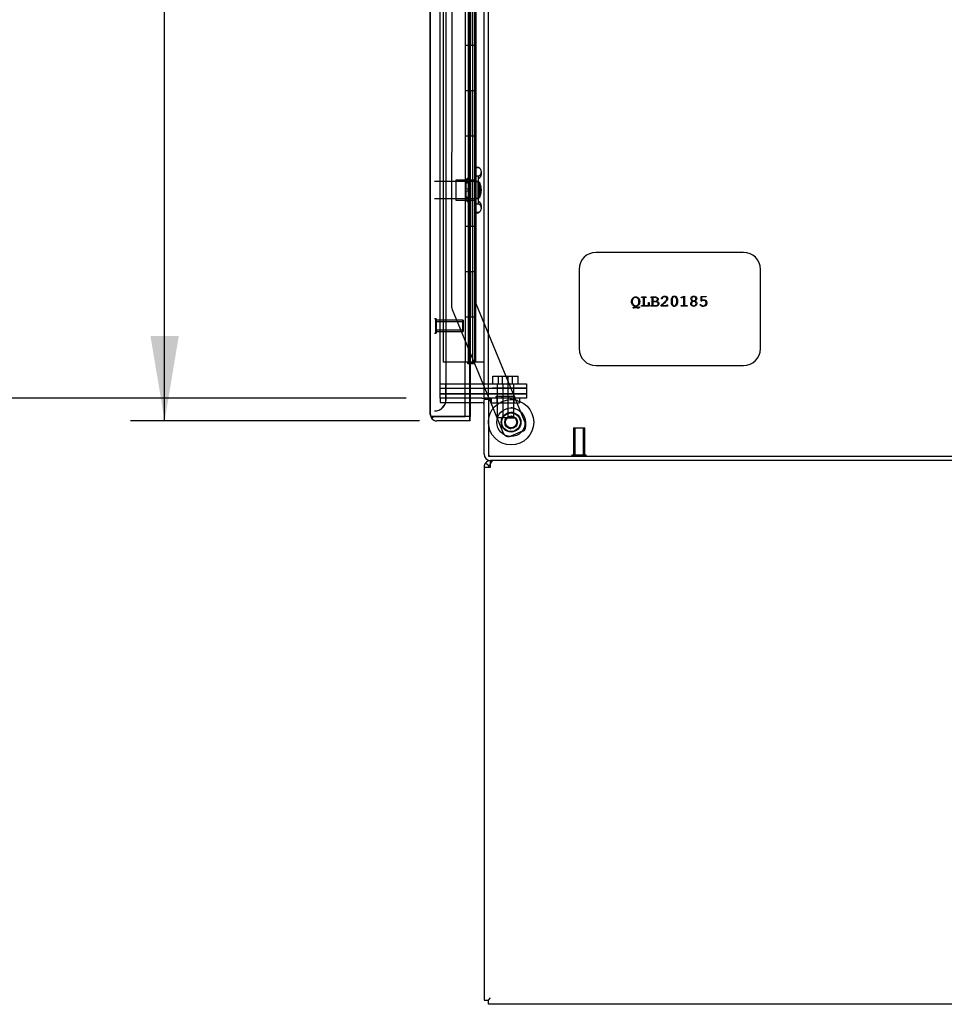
# Model space of a CAD drawing. Header units: inches. Extents: x 1 to 359, y -2 to 239.
# Tile 15 of 24: x 154 to 175, y 83 to 105. Entities that reach past the tile are written whole.
import ezdxf
from ezdxf.enums import TextEntityAlignment as Align
from ezdxf.lldxf.tags import DXFTag

# ---------------------------------------------------------------- set-up
doc = ezdxf.new("R2010")
doc.units = ezdxf.units.IN
doc.header["$MEASUREMENT"] = 0
for name, color, linetype in [('COM54746-56', 7, 'Continuous'), ('COM54926-2', 7, 'Continuous'), ('COM70098', 7, 'Continuous'), ('COM70220', 7, 'Continuous'), ('COM70839-2', 7, 'Continuous'), ('COM71188-3', 7, 'Continuous'), ('COM71190-5', 7, 'Continuous'), ('COM71195-1', 7, 'Continuous'), ('COM71196-1', 7, 'Continuous'), ('Default', 7, 'Continuous'), ('GSK86006', 7, 'Continuous'), ('NTS18147', 7, 'Continuous'), ('NTS86070', 7, 'Continuous'), ('QLB20185', 7, 'Continuous'), ('ROL87452', 7, 'Continuous'), ('RVT17786', 7, 'Continuous'), ('SCC180005', 7, 'Continuous'), ('STD26122', 7, 'Continuous'), ('STD26258', 7, 'Continuous'), ('WAF25376', 7, 'Continuous'), ('WAM30038', 7, 'Continuous')]:
    doc.layers.add(name, color=color, linetype=linetype)
doc.styles.add('SEACAD_Times_New_Roman', font='times.ttf')
tags = doc.linetypes.add('HIDDEN2', pattern=[0.1875, 0.125, -0.0625]).pattern_tags.tags
tags[6:7] = [DXFTag(74, 4), DXFTag(75, 0), DXFTag(340, '0'), DXFTag(46, 0.0), DXFTag(50, 0.0), DXFTag(44, 0.0), DXFTag(45, 0.0)]
tags[4:5] = [DXFTag(74, 4), DXFTag(75, 0), DXFTag(340, '0'), DXFTag(46, 0.0), DXFTag(50, 0.0), DXFTag(44, 0.0), DXFTag(45, 0.0)]
doc.dimstyles.new('HAMMOND_(STH_-_300x200)', dxfattribs={"dimtxt": 1.5, "dimasz": 1.875, "dimexe": 0.75, "dimexo": 0.75, "dimgap": 0.375, "dimtad": 0, "dimtih": 1, "dimtoh": 1, "dimzin": 0, "dimdsep": 46, "dimtxsty": 'SEACAD_Times_New_Roman', "dimblk1": '_SE_FILLED', "dimblk2": '_SE_FILLED', "dimsah": 1, "dimcen": 0.75, "dimadec": 0, "dimazin": 0, "dimtfac": 0.8, "dimtofl": 0, "dimtmove": 0, "dimatfit": 3, "dimfxl": 1, "dimtolj": 1, "dimtzin": 0, "dimarcsym": 0})

# ---------------------------------------------------------------- blocks, each defined once
blk = doc.blocks.new('SE2')
at = {"layer": 'COM54746-56', "color": 7, "linetype": 'HIDDEN2'}
for p, q in [((163.531, 153.209), (163.531, 97.209)), ((164.086, 153.209), (164.086, 97.209)), ((164.186, 97.209), (164.186, 153.209)), ((164.136, 104.209), (164.136, 105.209)), ((164.177, 104.209), (164.177, 105.209)), ((164.253, 104.209), (164.253, 105.209)), ((164.125, 103.209), (164.125, 104.209)), ((164.222, 104.209), (164.253, 104.209)), ((164.248, 104.209), (164.248, 103.209)), ((164.253, 103.209), (164.253, 104.209)), ((164.136, 102.209), (164.136, 103.209)), ((164.177, 102.209), (164.177, 103.209)), ((164.222, 103.209), (164.253, 103.209)), ((164.253, 102.209), (164.253, 103.209)), ((164.125, 101.209), (164.125, 102.209)), ((164.222, 102.209), (164.253, 102.209)), ((164.248, 102.209), (164.248, 101.209)), ((164.253, 101.209), (164.253, 102.209)), ((164.136, 100.209), (164.136, 101.209)), ((164.177, 100.209), (164.177, 101.209)), ((164.222, 101.209), (164.253, 101.209)), ((164.253, 100.209), (164.253, 101.209)), ((164.125, 99.209), (164.125, 100.209)), ((164.222, 100.209), (164.253, 100.209)), ((164.248, 100.209), (164.248, 99.209)), ((164.253, 99.209), (164.253, 100.209)), ((164.136, 98.209), (164.136, 99.209)), ((164.177, 98.209), (164.177, 99.209)), ((164.222, 99.209), (164.253, 99.209)), ((164.253, 98.209), (164.253, 99.209)), ((164.125, 97.209), (164.125, 98.209)), ((164.222, 98.209), (164.253, 98.209)), ((164.248, 98.209), (164.248, 97.209)), ((164.253, 97.209), (164.253, 98.209)), ((164.019, 97.209), (163.531, 97.209))]:
    blk.add_line(p, q, dxfattribs=at)
at = {"layer": 'COM54746-56', "color": 7, "linetype": 'Continuous'}
for p, q in [((164.019, 105.209), (164.019, 104.209)), ((164.222, 105.209), (164.222, 104.209)), ((164.019, 104.209), (164.222, 104.209)), ((164.019, 104.209), (164.222, 104.209)), ((164.019, 104.209), (164.019, 103.209)), ((164.222, 104.209), (164.222, 103.209)), ((164.019, 103.209), (164.019, 102.209)), ((164.019, 103.209), (164.222, 103.209)), ((164.019, 103.209), (164.222, 103.209)), ((164.222, 103.209), (164.222, 102.209)), ((164.019, 102.209), (164.222, 102.209)), ((164.019, 102.209), (164.222, 102.209)), ((164.019, 102.209), (164.019, 101.209)), ((164.222, 102.209), (164.222, 101.209)), ((164.019, 101.209), (164.019, 100.209)), ((164.019, 101.209), (164.222, 101.209)), ((164.019, 101.209), (164.222, 101.209)), ((164.222, 101.209), (164.222, 100.209)), ((164.019, 100.209), (164.222, 100.209)), ((164.019, 100.209), (164.222, 100.209)), ((164.019, 100.209), (164.019, 99.209)), ((164.222, 100.209), (164.222, 99.209)), ((164.019, 99.209), (164.019, 98.209)), ((164.019, 99.209), (164.222, 99.209)), ((164.019, 99.209), (164.222, 99.209)), ((164.222, 99.209), (164.222, 98.209)), ((164.019, 98.209), (164.222, 98.209)), ((164.019, 98.209), (164.222, 98.209)), ((164.019, 98.209), (164.019, 97.209)), ((164.222, 98.209), (164.222, 97.209)), ((164.222, 97.209), (164.019, 97.209)), ((164.073, 97.174), (164.073, 97.2)), ((164.073, 97.2), (164.123, 97.2)), ((164.123, 97.174), (164.073, 97.174)), ((164.086, 97.209), (164.086, 97.2)), ((164.148, 97.2), (164.123, 97.2)), ((164.148, 97.174), (164.123, 97.174)), ((164.148, 97.2), (164.198, 97.2)), ((164.198, 97.174), (164.148, 97.174)), ((164.186, 97.2), (164.186, 97.209)), ((164.198, 97.2), (164.198, 97.174)), ((164.434, 97.209), (164.222, 97.209))]:
    blk.add_line(p, q, dxfattribs=at)
at = {"layer": 'COM54926-2', "color": 7, "linetype": 'Continuous'}
for p, q in [((164.539, 94.926), (164.463, 94.984)), ((164.577, 94.984), (164.577, 95.04)), ((164.577, 94.897), (164.577, 94.984)), ((164.434, 94.897), (164.434, 83.135)), ((164.434, 94.897), (164.577, 94.897)), ((164.434, 83.135), (164.529, 83.135)), ((164.529, 83.135), (164.577, 83.183)), ((164.529, 83.135), (164.577, 83.183)), ((164.529, 83.04), (164.529, 83.135)), ((183.027, 83.04), (164.529, 83.04))]:
    blk.add_line(p, q, dxfattribs=at)
for radius, start, end in [(0.143, 142.4162, 180), (0.143, 90, 142.4161), (0.048, 142.4162, 180), (0.048, 90, 142.4162), (0.048, 90, 142.4162)]:
    blk.add_arc((164.577, 94.897), radius, start, end, dxfattribs=at)
blk.add_open_spline([(164.634, 95.04), (164.625, 95.04), (164.615, 95.035), (164.596, 95.016), (164.586, 95.002), (164.577, 94.984)], degree=3, knots=[0, 0, 0, 0, 0.5, 0.5, 1, 1, 1, 1], dxfattribs=at)
at = {"layer": 'COM70098', "color": 7, "linetype": 'HIDDEN2'}
for p, q in [((163.467, 96.73), (164.616, 96.73)), ((164.616, 96.73), (165.366, 96.73)), ((165.366, 96.73), (165.366, 96.635)), ((163.467, 96.635), (164.616, 96.635)), ((164.616, 96.51), (163.467, 96.51)), ((165.366, 96.635), (164.616, 96.635)), ((164.616, 96.51), (165.366, 96.51)), ((165.366, 96.51), (165.366, 96.415)), ((164.616, 96.415), (164.577, 96.415)), ((165.366, 96.415), (164.616, 96.415))]:
    blk.add_line(p, q, dxfattribs=at)
at = {"layer": 'COM70220', "color": 7, "linetype": 'HIDDEN2'}
for p, q in [((163.594, 96.635), (163.594, 153.782)), ((163.592, 96.635), (163.592, 96.73)), ((163.592, 96.385), (163.592, 96.635)), ((163.594, 96.385), (163.594, 96.635))]:
    blk.add_line(p, q, dxfattribs=at)
for centre in [(163.342, 96.385), (163.344, 96.385)]:
    blk.add_arc(centre, 0.25, 270, 0, dxfattribs=at)
at = {"layer": 'COM70839-2', "color": 7, "linetype": 'HIDDEN2'}
for p, q in [((164.262, 124.352), (164.249, 98.506)), ((164.264, 124.352), (164.249, 98.506)), ((163.73, 122.977), (163.718, 98.425)), ((163.732, 122.977), (163.718, 98.425)), ((164.249, 98.506), (165.348, 95.849)), ((164.249, 98.506), (165.348, 95.849)), ((163.727, 98.377), (164.539, 96.415)), ((163.727, 98.377), (164.539, 96.415)), ((164.552, 96.385), (164.857, 95.646)), ((164.552, 96.385), (164.857, 95.646)), ((165.28, 95.686), (165.021, 95.578)), ((165.28, 95.686), (165.021, 95.578))]:
    blk.add_line(p, q, dxfattribs=at)
at = {"layer": 'COM70839-2', "color": 7, "linetype": 'Continuous'}
blk.add_line((164.539, 96.415), (164.552, 96.385), dxfattribs=at)
blk.add_line((164.539, 96.415), (164.552, 96.385), dxfattribs=at)
at = {"layer": 'COM70839-2', "color": 7, "linetype": 'HIDDEN2'}
blk.add_circle((165.029, 95.886), 0.129, dxfattribs=at)
for centre, radius, start, end in [((163.843, 98.425), 0.125, 179.9705, 202.4825), ((163.843, 98.425), 0.125, 179.9664, 202.4784), ((165.029, 95.886), 0.129, 171.1864, 188.4848), ((165.233, 95.801), 0.125, 292.4784, 22.4784), ((165.233, 95.801), 0.125, 1.3349, 22.4825), ((164.973, 95.694), 0.125, 202.4825, 292.4825), ((164.973, 95.694), 0.125, 202.4784, 292.4784), ((165.029, 95.886), 0.129, 266.5004, 278.7574), ((165.233, 95.801), 0.125, 292.4825, 338.3937)]:
    blk.add_arc(centre, radius, start, end, dxfattribs=at)
at = {"layer": 'COM71188-3', "color": 7, "linetype": 'HIDDEN2'}
for p, q in [((163.467, 96.415), (163.467, 153.79)), ((164.529, 96.415), (164.529, 153.79)), ((164.019, 96.415), (163.467, 96.415))]:
    blk.add_line(p, q, dxfattribs=at)
at = {"layer": 'COM71188-3', "color": 7, "linetype": 'Continuous'}
for p, q in [((164.434, 96.415), (164.434, 153.79)), ((164.386, 96.415), (164.019, 96.415)), ((164.386, 96.415), (164.434, 96.415)), ((164.577, 96.415), (164.434, 96.415)), ((164.529, 96.385), (164.529, 95.135)), ((164.577, 96.385), (164.529, 96.385)), ((164.577, 96.385), (164.577, 96.415)), ((164.529, 95.135), (182.979, 95.135))]:
    blk.add_line(p, q, dxfattribs=at)
at = {"layer": 'COM71190-5', "color": 7, "linetype": 'HIDDEN2'}
for p, q in [((163.467, 96.415), (163.467, 96.32)), ((163.467, 96.32), (164.019, 96.32))]:
    blk.add_line(p, q, dxfattribs=at)
at = {"layer": 'COM71190-5', "color": 7, "linetype": 'Continuous'}
for p, q in [((164.019, 96.32), (164.386, 96.32)), ((164.434, 95.183), (164.434, 96.385)), ((164.529, 96.385), (164.434, 96.385)), ((183.027, 95.04), (164.577, 95.04))]:
    blk.add_line(p, q, dxfattribs=at)
for centre, radius, start, end in [((164.386, 96.272), 0.143, 52.2051, 90), ((164.386, 96.272), 0.048, 0, 90), ((164.577, 95.183), 0.143, 180, 270)]:
    blk.add_arc(centre, radius, start, end, dxfattribs=at)
at = {"layer": 'COM71190-5', "color": 7, "linetype": 'HIDDEN2'}
blk.add_arc((164.577, 95.183), 0.048, 180, 270, dxfattribs=at)
at = {"layer": 'COM71195-1', "color": 7, "linetype": 'HIDDEN2'}
for p, q in [((164.122, 96.01), (164.122, 154.407)), ((163.278, 96.01), (163.276, 96.01)), ((163.327, 96.01), (163.276, 95.971)), ((163.327, 96.01), (163.329, 96.01)), ((163.39, 96.01), (163.39, 96.01)), ((163.392, 96.01), (163.39, 96.01)), ((163.392, 95.915), (163.39, 95.915)), ((164.122, 95.915), (164.122, 96.01))]:
    blk.add_line(p, q, dxfattribs=at)
at = {"layer": 'COM71195-1', "color": 7, "linetype": 'Continuous'}
for q in [(163.247, 123.283), (163.247, 96.058), (163.247, 96.058)]:
    blk.add_line((163.247, 96.058), q, dxfattribs=at)
for start, end in [(180, 180.0762), (217.5036, 270)]:
    blk.add_arc((163.39, 96.058), 0.143, start, end, dxfattribs=at)
at = {"layer": 'COM71196-1', "color": 7, "linetype": 'Continuous'}
for p, q in [((163.249, 96.058), (163.249, 154.359)), ((164.019, 96.01), (164.019, 97.209)), ((164.124, 96.32), (164.124, 96.01)), ((163.249, 96.058), (163.249, 96.058)), ((163.249, 96.058), (163.249, 96.058)), ((163.329, 96.01), (163.278, 95.971)), ((163.392, 96.01), (163.278, 96.01)), ((163.329, 96.01), (163.392, 96.01)), ((163.392, 96.01), (163.392, 96.01)), ((164.124, 96.01), (163.392, 96.01)), ((163.392, 96.01), (164.019, 96.01)), ((164.124, 95.915), (163.392, 95.915)), ((164.124, 96.01), (164.019, 96.01)), ((164.124, 95.915), (164.124, 96.01))]:
    blk.add_line(p, q, dxfattribs=at)
at = {"layer": 'COM71196-1', "color": 7, "linetype": 'HIDDEN2'}
blk.add_line((164.124, 153.885), (164.124, 96.32), dxfattribs=at)
at = {"layer": 'COM71196-1', "color": 7, "linetype": 'Continuous'}
for start, end in [(180, 180.0762), (180.1561, 217.5036), (217.5036, 270)]:
    blk.add_arc((163.392, 96.058), 0.143, start, end, dxfattribs=at)
blk.add_open_spline([(163.278, 96.01), (163.269, 96.018), (163.261, 96.026), (163.254, 96.038), (163.252, 96.042), (163.249, 96.05), (163.249, 96.054), (163.249, 96.058)], degree=3, knots=[0, 0, 0, 0, 0.5, 0.5, 0.75, 0.75, 1, 1, 1, 1], dxfattribs=at)
at = {"layer": 'GSK86006', "color": 7, "linetype": 'HIDDEN2'}
for p, q in [((163.467, 96.635), (164.616, 96.635)), ((163.467, 96.51), (164.616, 96.51)), ((164.616, 96.635), (165.366, 96.635)), ((165.366, 96.51), (164.616, 96.51)), ((165.366, 96.635), (165.366, 96.51))]:
    blk.add_line(p, q, dxfattribs=at)
at = {"layer": 'NTS18147', "color": 7, "linetype": 'HIDDEN2'}
for p, q in [((164.25, 101.506), (164.25, 101.51)), ((164.25, 101.51), (164.25, 101.51)), ((164.25, 101.506), (164.25, 101.51)), ((164.313, 101.51), (164.25, 101.51)), ((164.25, 101.506), (164.25, 101.317)), ((164.25, 101.506), (164.25, 101.506)), ((164.25, 101.506), (164.25, 101.317)), ((164.25, 101.506), (164.313, 101.506)), ((164.313, 101.506), (164.313, 101.51)), ((164.313, 101.506), (164.313, 101.51)), ((164.25, 101.317), (164.25, 101.199)), ((164.25, 101.317), (164.25, 101.317)), ((164.25, 101.317), (164.25, 101.199)), ((164.313, 101.317), (164.25, 101.317)), ((164.313, 101.199), (164.313, 101.317)), ((164.313, 101.199), (164.313, 101.317)), ((164.375, 101.357), (164.375, 101.411)), ((164.375, 101.357), (164.375, 101.411)), ((163.812, 101.23), (163.812, 100.79)), ((163.813, 101.23), (163.812, 101.23)), ((163.813, 101.23), (163.813, 100.79)), ((164.25, 101.23), (163.813, 101.23)), ((164.25, 101.199), (164.25, 100.821)), ((164.25, 101.199), (164.25, 101.199)), ((164.25, 101.199), (164.25, 100.821)), ((164.25, 101.199), (164.313, 101.199)), ((163.812, 100.79), (163.813, 100.79)), ((163.813, 100.79), (164.25, 100.79)), ((164.25, 100.821), (164.25, 100.704)), ((164.25, 100.821), (164.25, 100.821)), ((164.25, 100.821), (164.25, 100.704)), ((164.313, 100.821), (164.25, 100.821)), ((164.25, 100.704), (164.25, 100.515)), ((164.25, 100.704), (164.25, 100.704)), ((164.25, 100.704), (164.25, 100.515)), ((164.25, 100.704), (164.313, 100.704)), ((164.313, 100.704), (164.313, 100.821)), ((164.313, 100.704), (164.313, 100.821)), ((164.375, 100.609), (164.375, 100.664)), ((164.375, 100.609), (164.375, 100.664)), ((164.25, 100.515), (164.25, 100.51)), ((164.25, 100.515), (164.25, 100.515)), ((164.25, 100.515), (164.25, 100.51)), ((164.313, 100.515), (164.25, 100.515)), ((164.25, 100.51), (164.25, 100.51)), ((164.25, 100.51), (164.313, 100.51)), ((164.313, 100.515), (164.313, 100.51)), ((164.313, 100.515), (164.313, 100.51))]:
    blk.add_line(p, q, dxfattribs=at)
blk.add_arc((164.057, 101.01), 0.318, 323.6338, 36.3662, dxfattribs=at)
blk.add_arc((164.057, 101.01), 0.318, 323.6338, 36.3662, dxfattribs=at)
for centre, start_param, end_param in [((164.057, 101.411), 2.506883, 3.776302), ((164.057, 101.411), 2.506883, 3.776302), ((164.057, 101.357), 2.506883, 3.141593), ((164.057, 101.357), 2.506883, 3.141593), ((164.057, 100.664), 3.141593, 3.776302), ((164.057, 100.664), 3.141593, 3.776302), ((164.057, 100.609), 2.506883, 3.776302), ((164.057, 100.609), 2.506883, 3.776302)]:
    blk.add_ellipse(centre, major_axis=(-0.318, 0), ratio=0.5, start_param=start_param, end_param=end_param, dxfattribs=at)
at = {"layer": 'NTS86070', "color": 7, "linetype": 'HIDDEN2'}
for p, q in [((164.592, 96.415), (164.592, 96.315)), ((164.592, 96.315), (165.092, 96.315)), ((164.695, 96.445), (164.695, 96.415)), ((164.978, 96.455), (164.705, 96.455)), ((164.717, 96.415), (164.717, 96.315)), ((164.82, 96.445), (164.82, 96.415)), ((165.103, 96.455), (164.978, 96.455)), ((164.988, 96.415), (164.988, 96.445)), ((165.09, 96.315), (165.217, 96.315)), ((165.092, 96.415), (165.092, 96.315)), ((165.113, 96.415), (165.113, 96.445)), ((165.217, 96.415), (165.217, 96.315))]:
    blk.add_line(p, q, dxfattribs=at)
for centre, start, end in [((164.705, 96.445), 90, 180), ((164.83, 96.445), 90, 180), ((164.978, 96.445), 0, 90), ((165.103, 96.445), 0, 90)]:
    blk.add_arc(centre, 0.01, start, end, dxfattribs=at)
at = {"layer": 'QLB20185', "color": 7, "linetype": 'HIDDEN2'}
for p, q in [((170.154, 99.635), (166.904, 99.635)), ((166.529, 99.26), (166.529, 97.51)), ((170.529, 97.51), (170.529, 99.26)), ((168.786, 98.646), (168.853, 98.667)), ((168.853, 98.667), (168.853, 98.461)), ((169.219, 98.567), (169.219, 98.664)), ((169.219, 98.664), (169.321, 98.664)), ((167.726, 98.419), (167.758, 98.442)), ((167.778, 98.44), (167.759, 98.426)), ((167.915, 98.65), (168, 98.65)), ((167.95, 98.635), (167.915, 98.635)), ((167.915, 98.461), (167.95, 98.461)), ((168.077, 98.446), (167.915, 98.446)), ((167.95, 98.461), (167.95, 98.635)), ((168, 98.635), (167.965, 98.635)), ((167.965, 98.635), (167.965, 98.461)), ((167.965, 98.461), (168.062, 98.461)), ((168.062, 98.461), (168.062, 98.519)), ((168.077, 98.519), (168.077, 98.446)), ((168.122, 98.65), (168.214, 98.65)), ((168.142, 98.635), (168.122, 98.635)), ((168.122, 98.461), (168.142, 98.461)), ((168.231, 98.446), (168.122, 98.446)), ((168.142, 98.461), (168.142, 98.635)), ((168.214, 98.635), (168.156, 98.635)), ((168.156, 98.635), (168.156, 98.559)), ((168.156, 98.559), (168.208, 98.559)), ((168.209, 98.544), (168.156, 98.544)), ((168.156, 98.544), (168.156, 98.461)), ((168.156, 98.461), (168.23, 98.461)), ((168.341, 98.446), (168.341, 98.468)), ((168.482, 98.446), (168.341, 98.446)), ((168.355, 98.462), (168.355, 98.461)), ((168.355, 98.461), (168.467, 98.461)), ((168.467, 98.461), (168.467, 98.466)), ((168.482, 98.466), (168.482, 98.446)), ((168.565, 98.537), (168.565, 98.573)), ((168.579, 98.571), (168.579, 98.539)), ((168.684, 98.539), (168.684, 98.571)), ((168.699, 98.573), (168.699, 98.537)), ((168.788, 98.461), (168.838, 98.461)), ((168.903, 98.446), (168.788, 98.446)), ((168.838, 98.647), (168.791, 98.632)), ((168.838, 98.461), (168.838, 98.647)), ((168.853, 98.461), (168.903, 98.461)), ((169.321, 98.65), (169.233, 98.65)), ((169.233, 98.65), (169.233, 98.578)), ((166.904, 97.135), (170.154, 97.135))]:
    blk.add_line(p, q, dxfattribs=at)
for centre, start, end in [((166.904, 99.26), 90, 180), ((170.154, 99.26), 0, 90), ((166.904, 97.51), 180, 270), ((170.154, 97.51), 270, 0)]:
    blk.add_arc(centre, 0.375, start, end, dxfattribs=at)
for points, knots in [([(167.714, 98.624), (167.732, 98.644), (167.753, 98.654), (167.8, 98.654), (167.821, 98.644), (167.839, 98.624)], [0, 0, 0, 0, 0.5, 0.5, 1, 1, 1, 1]), ([(168.36, 98.611), (168.358, 98.61), (168.357, 98.61), (168.353, 98.61), (168.351, 98.61), (168.349, 98.613), (168.348, 98.615), (168.348, 98.622), (168.351, 98.629), (168.363, 98.649), (168.372, 98.656), (168.382, 98.661)], [0, 0, 0, 0, 0.097633, 0.097633, 0.203077, 0.203077, 0.314379, 0.314379, 0.65719, 0.65719, 1, 1, 1, 1]), ([(168.382, 98.661), (168.393, 98.667), (168.404, 98.67), (168.434, 98.67), (168.449, 98.663), (168.462, 98.651)], [0, 0, 0, 0, 0.381773, 0.381773, 1, 1, 1, 1]), ([(168.452, 98.64), (168.442, 98.65), (168.43, 98.655), (168.403, 98.655), (168.391, 98.651), (168.382, 98.644)], [0, 0, 0, 0, 0.526882, 0.526882, 1, 1, 1, 1]), ([(168.462, 98.651), (168.475, 98.638), (168.482, 98.624), (168.482, 98.601), (168.481, 98.595), (168.479, 98.589)], [0, 0, 0, 0, 0.702875, 0.702875, 1, 1, 1, 1]), ([(168.587, 98.648), (168.599, 98.662), (168.614, 98.67), (168.64, 98.67), (168.648, 98.668), (168.656, 98.665)], [0, 0, 0, 0, 0.673973, 0.673973, 1, 1, 1, 1]), ([(168.654, 98.649), (168.647, 98.653), (168.64, 98.655), (168.615, 98.655), (168.603, 98.647), (168.593, 98.63)], [0, 0, 0, 0, 0.33432, 0.33432, 1, 1, 1, 1]), ([(169.007, 98.578), (169, 98.588), (168.997, 98.598), (168.997, 98.626), (169.003, 98.64), (169.028, 98.664), (169.042, 98.67), (169.077, 98.67), (169.092, 98.664), (169.117, 98.64), (169.123, 98.626), (169.123, 98.598), (169.12, 98.588), (169.113, 98.579)], [0, 0, 0, 0, 0.130327, 0.130327, 0.314122, 0.314122, 0.497917, 0.497917, 0.683249, 0.683249, 0.868582, 0.868582, 1, 1, 1, 1]), ([(169.094, 98.641), (169.085, 98.65), (169.073, 98.655), (169.046, 98.655), (169.035, 98.65), (169.025, 98.641)], [0, 0, 0, 0, 0.502688, 0.502688, 1, 1, 1, 1]), ([(169.328, 98.662), (169.33, 98.661), (169.33, 98.659), (169.33, 98.655), (169.33, 98.653), (169.328, 98.652)], [0, 0, 0, 0, 0.508475, 0.508475, 1, 1, 1, 1]), ([(167.708, 98.478), (167.694, 98.497), (167.687, 98.52), (167.687, 98.579), (167.696, 98.604), (167.714, 98.624)], [0, 0, 0, 0, 0.460772, 0.460772, 1, 1, 1, 1]), ([(167.851, 98.547), (167.851, 98.571), (167.844, 98.592), (167.816, 98.63), (167.798, 98.64), (167.756, 98.64), (167.738, 98.631), (167.709, 98.595), (167.702, 98.573), (167.702, 98.52), (167.71, 98.498), (167.725, 98.481)], [0, 0, 0, 0, 0.205366, 0.205366, 0.410732, 0.410732, 0.603135, 0.603135, 0.795538, 0.795538, 1, 1, 1, 1]), ([(167.725, 98.481), (167.74, 98.463), (167.757, 98.455), (167.798, 98.455), (167.816, 98.464), (167.83, 98.483)], [0, 0, 0, 0, 0.466312, 0.466312, 1, 1, 1, 1]), ([(167.839, 98.624), (167.857, 98.604), (167.866, 98.579), (167.866, 98.516), (167.857, 98.491), (167.839, 98.471)], [0, 0, 0, 0, 0.504075, 0.504075, 1, 1, 1, 1]), ([(167.908, 98.637), (167.906, 98.638), (167.905, 98.64), (167.905, 98.645), (167.906, 98.646), (167.908, 98.648)], [0, 0, 0, 0, 0.508197, 0.508197, 1, 1, 1, 1]), ([(167.908, 98.448), (167.906, 98.449), (167.905, 98.451), (167.905, 98.456), (167.906, 98.457), (167.908, 98.459)], [0, 0, 0, 0, 0.474576, 0.474576, 1, 1, 1, 1]), ([(168.007, 98.648), (168.009, 98.646), (168.009, 98.645), (168.009, 98.64), (168.009, 98.638), (168.007, 98.637)], [0, 0, 0, 0, 0.491803, 0.491803, 1, 1, 1, 1]), ([(168.062, 98.519), (168.062, 98.522), (168.063, 98.525), (168.065, 98.528), (168.067, 98.528), (168.072, 98.528), (168.073, 98.528), (168.076, 98.525), (168.077, 98.522), (168.077, 98.519)], [0, 0, 0, 0, 0.254237, 0.254237, 0.508475, 0.508475, 0.754237, 0.754237, 1, 1, 1, 1]), ([(168.114, 98.637), (168.113, 98.638), (168.112, 98.64), (168.112, 98.645), (168.113, 98.646), (168.114, 98.648)], [0, 0, 0, 0, 0.508197, 0.508197, 1, 1, 1, 1]), ([(168.114, 98.448), (168.113, 98.449), (168.112, 98.451), (168.112, 98.456), (168.113, 98.457), (168.114, 98.459)], [0, 0, 0, 0, 0.474576, 0.474576, 1, 1, 1, 1]), ([(168.255, 98.579), (168.259, 98.585), (168.261, 98.592), (168.261, 98.607), (168.256, 98.616), (168.239, 98.631), (168.228, 98.635), (168.214, 98.635)], [0, 0, 0, 0, 0.258824, 0.258824, 0.629412, 0.629412, 1, 1, 1, 1]), ([(168.258, 98.634), (168.27, 98.623), (168.276, 98.611), (168.276, 98.579), (168.266, 98.565), (168.247, 98.554)], [0, 0, 0, 0, 0.443182, 0.443182, 1, 1, 1, 1]), ([(168.271, 98.482), (168.274, 98.488), (168.276, 98.495), (168.276, 98.509), (168.273, 98.516), (168.268, 98.523)], [0, 0, 0, 0, 0.471503, 0.471503, 1, 1, 1, 1]), ([(168.28, 98.532), (168.287, 98.523), (168.291, 98.513), (168.291, 98.492), (168.289, 98.483), (168.284, 98.475)], [0, 0, 0, 0, 0.528169, 0.528169, 1, 1, 1, 1]), ([(168.427, 98.549), (168.441, 98.562), (168.45, 98.571), (168.459, 98.583), (168.463, 98.589), (168.466, 98.598), (168.467, 98.603), (168.467, 98.62), (168.462, 98.631), (168.452, 98.64)], [0, 0, 0, 0, 0.174033, 0.174033, 0.348066, 0.348066, 0.522099, 0.522099, 1, 1, 1, 1]), ([(168.469, 98.474), (168.471, 98.475), (168.473, 98.476), (168.477, 98.476), (168.479, 98.475), (168.48, 98.474)], [0, 0, 0, 0, 0.508475, 0.508475, 1, 1, 1, 1]), ([(168.677, 98.462), (168.665, 98.448), (168.65, 98.441), (168.624, 98.441), (168.616, 98.442), (168.608, 98.446)], [0, 0, 0, 0, 0.674931, 0.674931, 1, 1, 1, 1]), ([(168.61, 98.462), (168.616, 98.457), (168.624, 98.455), (168.648, 98.455), (168.661, 98.464), (168.67, 98.481)], [0, 0, 0, 0, 0.340237, 0.340237, 1, 1, 1, 1]), ([(168.781, 98.633), (168.779, 98.635), (168.779, 98.637), (168.779, 98.64), (168.779, 98.642), (168.78, 98.643)], [0, 0, 0, 0, 0.529412, 0.529412, 1, 1, 1, 1]), ([(168.781, 98.448), (168.779, 98.449), (168.779, 98.451), (168.779, 98.456), (168.779, 98.457), (168.781, 98.459)], [0, 0, 0, 0, 0.474576, 0.474576, 1, 1, 1, 1]), ([(168.791, 98.632), (168.788, 98.632), (168.787, 98.631), (168.784, 98.631), (168.782, 98.632), (168.781, 98.633)], [0, 0, 0, 0, 0.368421, 0.368421, 1, 1, 1, 1]), ([(168.911, 98.459), (168.912, 98.457), (168.913, 98.456), (168.913, 98.451), (168.912, 98.449), (168.911, 98.448)], [0, 0, 0, 0, 0.525424, 0.525424, 1, 1, 1, 1]), ([(169.012, 98.46), (168.999, 98.472), (168.993, 98.487), (168.993, 98.516), (168.996, 98.526), (169.002, 98.536)], [0, 0, 0, 0, 0.609254, 0.609254, 1, 1, 1, 1]), ([(169.023, 98.538), (169.013, 98.528), (169.008, 98.517), (169.008, 98.491), (169.013, 98.48), (169.033, 98.46), (169.045, 98.455), (169.075, 98.455), (169.087, 98.46), (169.107, 98.48), (169.112, 98.491), (169.112, 98.504)], [0, 0, 0, 0, 0.193412, 0.193412, 0.394561, 0.394561, 0.59571, 0.59571, 0.797855, 0.797855, 1, 1, 1, 1]), ([(169.025, 98.641), (169.016, 98.632), (169.011, 98.622), (169.011, 98.598), (169.016, 98.588), (169.025, 98.579)], [0, 0, 0, 0, 0.52, 0.52, 1, 1, 1, 1]), ([(169.107, 98.46), (169.094, 98.447), (169.078, 98.441), (169.041, 98.441), (169.025, 98.447), (169.012, 98.46)], [0, 0, 0, 0, 0.500978, 0.500978, 1, 1, 1, 1]), ([(169.097, 98.538), (169.087, 98.547), (169.075, 98.552), (169.045, 98.552), (169.033, 98.547), (169.023, 98.538)], [0, 0, 0, 0, 0.501222, 0.501222, 1, 1, 1, 1]), ([(169.025, 98.579), (169.034, 98.571), (169.046, 98.567), (169.073, 98.567), (169.085, 98.571), (169.103, 98.588), (169.108, 98.598), (169.108, 98.609)], [0, 0, 0, 0, 0.330986, 0.330986, 0.665493, 0.665493, 1, 1, 1, 1]), ([(169.117, 98.536), (169.124, 98.526), (169.127, 98.516), (169.127, 98.487), (169.12, 98.472), (169.107, 98.46)], [0, 0, 0, 0, 0.392308, 0.392308, 1, 1, 1, 1]), ([(169.207, 98.466), (169.203, 98.47), (169.201, 98.473), (169.201, 98.478), (169.202, 98.479), (169.204, 98.482), (169.206, 98.483), (169.21, 98.483), (169.212, 98.482), (169.214, 98.48)], [0, 0, 0, 0, 0.29148, 0.29148, 0.524664, 0.524664, 0.757848, 0.757848, 1, 1, 1, 1]), ([(169.214, 98.48), (169.232, 98.464), (169.251, 98.455), (169.288, 98.455), (169.302, 98.461), (169.314, 98.473)], [0, 0, 0, 0, 0.548263, 0.548263, 1, 1, 1, 1]), ([(169.234, 98.562), (169.23, 98.56), (169.227, 98.559), (169.224, 98.559), (169.222, 98.56), (169.221, 98.562)], [0, 0, 0, 0, 0.42, 0.42, 1, 1, 1, 1]), ([(169.324, 98.462), (169.31, 98.448), (169.293, 98.441), (169.258, 98.441), (169.245, 98.444), (169.232, 98.45)], [0, 0, 0, 0, 0.601677, 0.601677, 1, 1, 1, 1]), ([(169.316, 98.559), (169.306, 98.569), (169.294, 98.574), (169.264, 98.574), (169.249, 98.57), (169.234, 98.562)], [0, 0, 0, 0, 0.493947, 0.493947, 1, 1, 1, 1]), ([(169.258, 98.586), (169.266, 98.588), (169.273, 98.589), (169.299, 98.589), (169.314, 98.582), (169.327, 98.57)], [0, 0, 0, 0, 0.28, 0.28, 1, 1, 1, 1]), ([(169.314, 98.473), (169.325, 98.485), (169.33, 98.5), (169.33, 98.536), (169.325, 98.549), (169.316, 98.559)], [0, 0, 0, 0, 0.541582, 0.541582, 1, 1, 1, 1]), ([(169.327, 98.57), (169.339, 98.557), (169.345, 98.54), (169.345, 98.496), (169.338, 98.477), (169.324, 98.462)], [0, 0, 0, 0, 0.475329, 0.475329, 1, 1, 1, 1]), ([(167.724, 98.407), (167.722, 98.408), (167.722, 98.41), (167.722, 98.415), (167.723, 98.417), (167.726, 98.419)], [0, 0, 0, 0, 0.507937, 0.507937, 1, 1, 1, 1]), ([(167.734, 98.406), (167.731, 98.405), (167.73, 98.405), (167.727, 98.405), (167.725, 98.406), (167.724, 98.407)], [0, 0, 0, 0, 0.341463, 0.341463, 1, 1, 1, 1]), ([(167.759, 98.426), (167.768, 98.428), (167.776, 98.429), (167.793, 98.429), (167.803, 98.427), (167.813, 98.423)], [0, 0, 0, 0, 0.38326, 0.38326, 1, 1, 1, 1]), ([(167.847, 98.409), (167.841, 98.406), (167.834, 98.404), (167.823, 98.404), (167.816, 98.406), (167.799, 98.412), (167.791, 98.414), (167.777, 98.414), (167.77, 98.413), (167.762, 98.412)], [0, 0, 0, 0, 0.321484, 0.321484, 0.571943, 0.571943, 0.822402, 0.822402, 1, 1, 1, 1]), ([(167.813, 98.423), (167.82, 98.42), (167.825, 98.419), (167.836, 98.419), (167.843, 98.422), (167.851, 98.427)], [0, 0, 0, 0, 0.363014, 0.363014, 1, 1, 1, 1]), ([(167.851, 98.427), (167.855, 98.429), (167.857, 98.43), (167.86, 98.43), (167.862, 98.43), (167.865, 98.427), (167.865, 98.425), (167.865, 98.421), (167.865, 98.42), (167.864, 98.418)], [0, 0, 0, 0, 0.189621, 0.189621, 0.479042, 0.479042, 0.768463, 0.768463, 1, 1, 1, 1])]:
    blk.add_open_spline(points, degree=3, knots=knots, dxfattribs=at)
for points in [[(168.656, 98.665), (168.664, 98.661), (168.67, 98.656), (168.675, 98.65)], [(169.321, 98.664), (169.324, 98.664), (169.327, 98.664), (169.328, 98.662)], [(169.328, 98.652), (169.327, 98.65), (169.324, 98.65), (169.321, 98.65)], [(167.758, 98.442), (167.739, 98.447), (167.722, 98.459), (167.708, 98.478)], [(167.839, 98.471), (167.822, 98.451), (167.801, 98.441), (167.778, 98.44)], [(167.83, 98.483), (167.844, 98.502), (167.851, 98.523), (167.851, 98.547)], [(167.908, 98.648), (167.909, 98.649), (167.912, 98.65), (167.915, 98.65)], [(167.915, 98.635), (167.912, 98.635), (167.909, 98.636), (167.908, 98.637)], [(167.908, 98.459), (167.909, 98.46), (167.912, 98.461), (167.915, 98.461)], [(167.915, 98.446), (167.912, 98.446), (167.909, 98.447), (167.908, 98.448)], [(168, 98.65), (168.003, 98.65), (168.006, 98.649), (168.007, 98.648)], [(168.007, 98.637), (168.006, 98.636), (168.003, 98.635), (168, 98.635)], [(168.114, 98.648), (168.116, 98.649), (168.118, 98.65), (168.122, 98.65)], [(168.122, 98.635), (168.118, 98.635), (168.116, 98.636), (168.114, 98.637)], [(168.114, 98.459), (168.116, 98.46), (168.118, 98.461), (168.122, 98.461)], [(168.122, 98.446), (168.118, 98.446), (168.116, 98.447), (168.114, 98.448)], [(168.208, 98.559), (168.219, 98.559), (168.229, 98.561), (168.238, 98.565)], [(168.247, 98.539), (168.238, 98.543), (168.225, 98.544), (168.209, 98.544)], [(168.214, 98.65), (168.232, 98.65), (168.247, 98.644), (168.258, 98.634)], [(168.23, 98.461), (168.24, 98.461), (168.248, 98.463), (168.255, 98.467)], [(168.263, 98.454), (168.253, 98.449), (168.243, 98.446), (168.231, 98.446)], [(168.238, 98.565), (168.245, 98.568), (168.251, 98.573), (168.255, 98.579)], [(168.247, 98.554), (168.262, 98.548), (168.273, 98.541), (168.28, 98.532)], [(168.268, 98.523), (168.263, 98.53), (168.256, 98.535), (168.247, 98.539)], [(168.255, 98.467), (168.262, 98.471), (168.267, 98.476), (168.271, 98.482)], [(168.284, 98.475), (168.279, 98.467), (168.272, 98.46), (168.263, 98.454)], [(168.341, 98.468), (168.371, 98.494), (168.399, 98.521), (168.427, 98.549)], [(168.439, 98.54), (168.405, 98.507), (168.377, 98.48), (168.355, 98.462)], [(168.362, 98.617), (168.362, 98.614), (168.361, 98.612), (168.36, 98.611)], [(168.382, 98.644), (168.372, 98.637), (168.365, 98.628), (168.362, 98.617)], [(168.467, 98.571), (168.462, 98.564), (168.453, 98.554), (168.439, 98.54)], [(168.479, 98.589), (168.476, 98.583), (168.473, 98.577), (168.467, 98.571)], [(168.467, 98.466), (168.467, 98.47), (168.468, 98.472), (168.469, 98.474)], [(168.48, 98.474), (168.481, 98.472), (168.482, 98.47), (168.482, 98.466)], [(168.565, 98.573), (168.565, 98.605), (168.572, 98.63), (168.587, 98.648)], [(168.569, 98.502), (168.566, 98.512), (168.565, 98.524), (168.565, 98.537)], [(168.577, 98.479), (168.573, 98.487), (168.571, 98.495), (168.569, 98.502)], [(168.588, 98.46), (168.585, 98.464), (168.581, 98.47), (168.577, 98.479)], [(168.593, 98.63), (168.584, 98.613), (168.579, 98.594), (168.579, 98.571)], [(168.579, 98.539), (168.579, 98.525), (168.581, 98.512), (168.585, 98.5)], [(168.585, 98.5), (168.589, 98.488), (168.594, 98.479), (168.599, 98.472)], [(168.608, 98.446), (168.6, 98.449), (168.594, 98.454), (168.588, 98.46)], [(168.599, 98.472), (168.601, 98.468), (168.605, 98.465), (168.61, 98.462)], [(168.665, 98.638), (168.663, 98.642), (168.659, 98.646), (168.654, 98.649)], [(168.679, 98.61), (168.675, 98.622), (168.67, 98.631), (168.665, 98.638)], [(168.67, 98.481), (168.68, 98.497), (168.684, 98.517), (168.684, 98.539)], [(168.675, 98.65), (168.679, 98.646), (168.683, 98.64), (168.686, 98.632)], [(168.699, 98.537), (168.699, 98.506), (168.692, 98.481), (168.677, 98.462)], [(168.684, 98.571), (168.684, 98.585), (168.682, 98.598), (168.679, 98.61)], [(168.686, 98.632), (168.69, 98.623), (168.693, 98.615), (168.695, 98.608)], [(168.695, 98.608), (168.698, 98.598), (168.699, 98.587), (168.699, 98.573)], [(168.78, 98.643), (168.781, 98.644), (168.783, 98.645), (168.786, 98.646)], [(168.781, 98.459), (168.782, 98.46), (168.785, 98.461), (168.788, 98.461)], [(168.788, 98.446), (168.785, 98.446), (168.782, 98.447), (168.781, 98.448)], [(168.903, 98.461), (168.907, 98.461), (168.909, 98.46), (168.911, 98.459)], [(168.911, 98.448), (168.909, 98.447), (168.907, 98.446), (168.903, 98.446)], [(169.002, 98.536), (169.008, 98.545), (169.018, 98.553), (169.03, 98.559)], [(169.03, 98.559), (169.019, 98.565), (169.012, 98.572), (169.007, 98.578)], [(169.113, 98.579), (169.108, 98.572), (169.1, 98.565), (169.09, 98.559)], [(169.09, 98.559), (169.102, 98.553), (169.111, 98.546), (169.117, 98.536)], [(169.108, 98.609), (169.108, 98.622), (169.103, 98.632), (169.094, 98.641)], [(169.112, 98.504), (169.112, 98.517), (169.107, 98.528), (169.097, 98.538)], [(169.232, 98.45), (169.223, 98.454), (169.215, 98.46), (169.207, 98.466)], [(169.221, 98.562), (169.219, 98.563), (169.219, 98.565), (169.219, 98.567)], [(169.233, 98.578), (169.242, 98.582), (169.25, 98.584), (169.258, 98.586)], [(167.762, 98.412), (167.75, 98.41), (167.741, 98.408), (167.734, 98.406)], [(167.864, 98.418), (167.861, 98.416), (167.856, 98.412), (167.847, 98.409)]]:
    blk.add_open_spline(points, degree=3, dxfattribs=at)
at = {"layer": 'ROL87452', "color": 7, "linetype": 'HIDDEN2'}
for radius in [0.5, 0.206]:
    blk.add_circle((165.029, 95.886), radius, dxfattribs=at)
for start, end in [(73.4733, 91.8454), (178.017, 196.516)]:
    blk.add_arc((165.029, 95.886), 0.5, start, end, dxfattribs=at)
at = {"layer": 'RVT17786', "color": 7, "linetype": 'HIDDEN2'}
for radius in [0.217, 0.125]:
    blk.add_circle((165.029, 95.886), radius, dxfattribs=at)
for start, end in [(79.567, 91.0425), (339.6972, 0), (0, 10.5715)]:
    blk.add_arc((165.029, 95.886), 0.217, start, end, dxfattribs=at)
at = {"layer": 'SCC180005', "color": 7, "linetype": 'HIDDEN2'}
for p, q in [((164.626, 96.904), (164.842, 96.904)), ((164.626, 96.73), (164.626, 96.904)), ((164.719, 96.73), (164.719, 95.98)), ((164.751, 96.73), (164.751, 96.904)), ((164.842, 96.904), (165.058, 96.904)), ((164.842, 96.73), (164.842, 96.904)), ((164.844, 96.73), (164.844, 95.98)), ((164.965, 95.98), (164.965, 96.73)), ((164.967, 96.73), (164.967, 96.904)), ((165.058, 96.904), (165.183, 96.904)), ((165.058, 96.73), (165.058, 96.904)), ((165.09, 95.98), (165.09, 96.73)), ((165.183, 96.73), (165.183, 96.904)), ((164.965, 95.98), (164.719, 95.98)), ((164.967, 95.98), (165.09, 95.98))]:
    blk.add_line(p, q, dxfattribs=at)
at = {"layer": 'STD26122', "color": 7, "linetype": 'HIDDEN2'}
for p, q in [((163.344, 101.195), (163.342, 101.195)), ((164.309, 101.195), (163.344, 101.195)), ((164.307, 100.825), (164.307, 101.195)), ((164.342, 101.16), (164.307, 101.195)), ((164.309, 101.195), (164.309, 100.825)), ((164.344, 101.16), (164.309, 101.195)), ((164.342, 101.16), (164.342, 100.86)), ((164.344, 100.86), (164.344, 101.16)), ((163.342, 100.825), (163.344, 100.825)), ((163.344, 100.825), (164.309, 100.825)), ((164.307, 100.825), (164.342, 100.86)), ((164.309, 100.825), (164.344, 100.86))]:
    blk.add_line(p, q, dxfattribs=at)
at = {"layer": 'STD26258', "color": 7, "linetype": 'HIDDEN2'}
for p, q in [((163.344, 98.166), (163.342, 98.166)), ((163.375, 98.166), (163.344, 98.166)), ((163.373, 97.854), (163.373, 98.166)), ((163.375, 98.135), (163.373, 98.135)), ((163.375, 98.105), (163.373, 98.105)), ((163.375, 98.166), (163.375, 97.854)), ((163.969, 98.135), (163.375, 98.135)), ((163.969, 98.105), (163.375, 98.105)), ((163.967, 97.885), (163.967, 98.135)), ((163.969, 98.135), (163.969, 97.885)), ((163.342, 97.854), (163.344, 97.854)), ((163.344, 97.854), (163.375, 97.854)), ((163.375, 97.916), (163.373, 97.916)), ((163.373, 97.885), (163.375, 97.885)), ((163.969, 97.916), (163.375, 97.916)), ((163.375, 97.885), (163.969, 97.885)), ((166.404, 95.76), (166.654, 95.76)), ((166.404, 95.76), (166.404, 95.166)), ((166.434, 95.76), (166.434, 95.166)), ((166.623, 95.76), (166.623, 95.166)), ((166.654, 95.166), (166.654, 95.76)), ((166.373, 95.166), (166.685, 95.166)), ((166.373, 95.166), (166.373, 95.135)), ((166.685, 95.135), (166.685, 95.166))]:
    blk.add_line(p, q, dxfattribs=at)
at = {"layer": 'WAF25376', "color": 7, "linetype": 'HIDDEN2'}
for radius in [0.315, 0.14]:
    blk.add_circle((165.029, 95.886), radius, dxfattribs=at)
for radius, start, end in [(0.315, 71.6384, 90.8506), (0.14, 163.3811, 194.1755), (0.315, 343.3843, 0), (0.315, 0, 2.7571), (0.14, 251.6057, 270.8806)]:
    blk.add_arc((165.029, 95.886), radius, start, end, dxfattribs=at)
at = {"layer": 'WAM30038', "color": 7, "linetype": 'HIDDEN2'}
for p, q in [((164.101, 100.635), (164.101, 101.385)), ((164.101, 101.385), (164.101, 101.385)), ((164.101, 101.385), (164.101, 100.635)), ((164.125, 101.385), (164.101, 101.385)), ((164.125, 100.635), (164.125, 101.385)), ((164.125, 101.385), (164.125, 100.635)), ((164.037, 101.184), (164.037, 101.238)), ((164.037, 101.184), (164.037, 101.238)), ((164.082, 101.212), (164.037, 101.184)), ((164.082, 101.212), (164.037, 101.184)), ((164.037, 101.159), (164.082, 101.187)), ((164.037, 101.159), (164.082, 101.187)), ((164.037, 101.184), (164.053, 101.171)), ((164.037, 101.184), (164.053, 101.171)), ((164.037, 101.028), (164.037, 101.159)), ((164.037, 101.028), (164.037, 101.159)), ((164.053, 101.171), (164.086, 101.192)), ((164.053, 101.171), (164.086, 101.192)), ((164.082, 101.028), (164.037, 101.028)), ((164.037, 100.861), (164.037, 100.993)), ((164.037, 100.861), (164.037, 100.993)), ((164.037, 100.993), (164.082, 100.993)), ((164.082, 100.833), (164.037, 100.861)), ((164.082, 100.833), (164.037, 100.861)), ((164.053, 100.849), (164.037, 100.836)), ((164.053, 100.849), (164.037, 100.836)), ((164.037, 100.782), (164.037, 100.836)), ((164.037, 100.836), (164.082, 100.808)), ((164.037, 100.782), (164.037, 100.836)), ((164.037, 100.836), (164.082, 100.808)), ((164.086, 100.828), (164.053, 100.849)), ((164.086, 100.829), (164.053, 100.849)), ((164.101, 100.635), (164.101, 100.635)), ((164.101, 100.635), (164.125, 100.635))]:
    blk.add_line(p, q, dxfattribs=at)
for centre, radius, start, end in [((163.517, 101.913), 0.85, 311.7058, 313.4493), ((164.083, 101.01), 0.0181, 1.7718, 93.073), ((164.083, 101.011), 0.0182, 267.1609, 357.9942), ((163.514, 100.104), 0.854, 46.5547, 48.2901)]:
    blk.add_arc(centre, radius, start, end, dxfattribs=at)
for points, knots in [([(164.037, 101.238), (164.05, 101.25), (164.063, 101.261), (164.076, 101.273), (164.078, 101.275), (164.08, 101.277), (164.082, 101.278)], [0, 0, 0, 0, 0.858552, 0.858552, 0.858552, 1, 1, 1, 1]), ([(164.096, 101.217), (164.095, 101.217), (164.095, 101.217), (164.091, 101.217), (164.087, 101.215), (164.082, 101.212)], [0.4389304, 0.4389304, 0.4389304, 0.4389304, 0.5, 0.5, 1, 1, 1, 1]), ([(164.082, 101.187), (164.084, 101.189), (164.087, 101.19), (164.091, 101.194), (164.093, 101.196), (164.096, 101.2), (164.098, 101.203), (164.101, 101.208), (164.101, 101.21), (164.101, 101.212)], [0, 0, 0, 0, 0.25, 0.25, 0.5, 0.5, 0.75, 0.75, 1, 1, 1, 1]), ([(164.101, 100.808), (164.101, 100.81), (164.101, 100.813), (164.098, 100.818), (164.096, 100.82), (164.091, 100.827), (164.087, 100.83), (164.082, 100.833)], [0, 0, 0, 0, 0.25, 0.25, 0.5, 0.5, 1, 1, 1, 1]), ([(164.082, 100.742), (164.08, 100.744), (164.078, 100.746), (164.076, 100.748), (164.063, 100.759), (164.05, 100.77), (164.037, 100.782)], [0, 0, 0, 0, 0.141448, 0.141448, 0.141448, 1, 1, 1, 1]), ([(164.082, 100.808), (164.084, 100.807), (164.087, 100.806), (164.091, 100.804), (164.093, 100.803), (164.095, 100.803), (164.095, 100.803), (164.096, 100.803)], [0, 0, 0, 0, 0.25, 0.25, 0.5, 0.5, 0.5626015, 0.5626015, 0.5626015, 0.5626015])]:
    blk.add_open_spline(points, degree=3, knots=knots, dxfattribs=at)
blk = doc.blocks.new('DMBLK3979')
at = {"layer": 'Default', "linetype": 'Continuous'}
for points in [[(147.321, 151.915), (147.946, 151.915), (147.634, 153.79)], [(147.321, 98.29), (147.634, 96.415), (147.946, 98.29)]]:
    blk.add_hatch(color=7, dxfattribs=at).paths.add_polyline_path(points)
at = {"layer": 'Default', "color": 7, "linetype": 'Continuous'}
for p, q in [((163.176, 153.79), (146.884, 153.79)), ((147.634, 153.79), (147.634, 126.378)), ((147.634, 119.328), (147.634, 96.415)), ((162.717, 96.415), (146.884, 96.415))]:
    blk.add_line(p, q, dxfattribs=at)
at = {"layer": 'Default', "color": 7, "linetype": 'Continuous', "style": 'SEACAD_Times_New_Roman'}
for s, p in [('57.38', (145.075, 125.853)), ('DOOR ', (144.204, 123.603)), ('OPENING', (142.764, 121.353))]:
    blk.add_text(s, height=1.5, dxfattribs=at).set_placement(p, align=Align.TOP_LEFT)
blk = doc.blocks.new('_SE_FILLED')
at = {"color": 0}
blk.add_line((0, 0), (-1, 0), dxfattribs=at)
blk.add_solid([(0, 0), (-1, -0.1665), (-1, 0.1665), (0, 0)], dxfattribs=at)
blk = doc.blocks.new('DMBLK3989')
at = {"layer": 'Default', "linetype": 'Continuous'}
for points in [[(157.075, 122.909), (157.7, 122.909), (157.388, 124.784)], [(157.075, 97.79), (157.388, 95.915), (157.7, 97.79)]]:
    blk.add_hatch(color=7, dxfattribs=at).paths.add_polyline_path(points)
at = {"layer": 'Default', "color": 7, "linetype": 'Continuous'}
for p, q in [((162.062, 124.784), (156.638, 124.784)), ((157.388, 111.625), (157.388, 124.784)), ((157.388, 95.915), (157.388, 109.6)), ((163.008, 95.915), (156.638, 95.915))]:
    blk.add_line(p, q, dxfattribs=at)
at = {"layer": 'Default', "color": 7, "linetype": 'Continuous', "style": 'SEACAD_Times_New_Roman'}
blk.add_text('28.87', height=1.5, dxfattribs=at).set_placement((154.829, 111.1), align=Align.TOP_LEFT)

msp = doc.modelspace()

# ---------------------------------------------------------------- block references
at = {"layer": 'Default'}
msp.add_blockref('SE2', (0, 0), dxfattribs=at)

# ---------------------------------------------------------------- dimensions: what is measured, and where the dimension line sits
at = {"layer": 'Default', "color": 7, "linetype": 'Continuous'}
for base, p1, p2, text, picture, middle in [((147.633861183, 96.415155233), (163.926272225, 153.790155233), (164.385772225, 96.415155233), '\\A1;<>\\PDOOR \\XOPENING', 'DMBLK3979', (147.633861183, 125.102655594)), ((157.388, 124.784), (163.758, 95.915), (162.812, 124.784), '\\A1;<>', 'DMBLK3989', (157.388, 110.35))]:
    dim = msp.add_linear_dim(base=base, p1=p1, p2=p2, angle=90, text=text, dimstyle='HAMMOND_(STH_-_300x200)', dxfattribs=at)
    dim.commit()
    dim.dimension.update_dxf_attribs({"geometry": picture, "text_midpoint": middle, "dimtype": 160})

doc.saveas('drawing.dxf')
